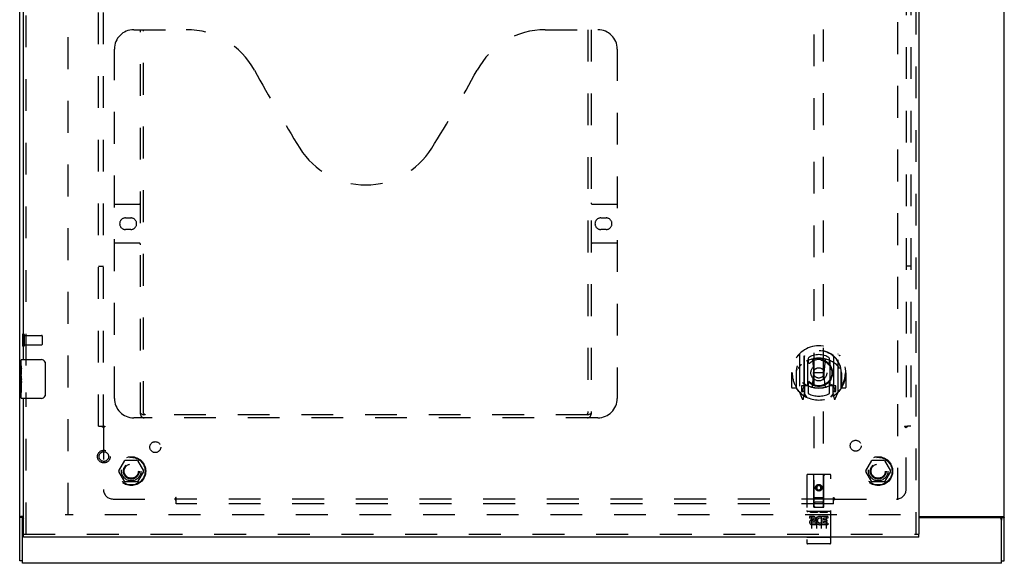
# Model space of a CAD drawing. Header units: inches. Extents: x 0 to 149, y 0 to 96.
# Tile 3 of 16: x 37 to 62, y 25 to 39. Entities that reach past the tile are written whole.
import ezdxf

# ---------------------------------------------------------------- set-up
doc = ezdxf.new("R2010")
doc.units = ezdxf.units.IN
doc.header["$LTSCALE"] = 8.201754
doc.header["$MEASUREMENT"] = 0
doc.linetypes.add('HIDDEN', pattern=[0.2, 0.1, -0.1])
doc.layers.get('0').update_dxf_attribs({"linetype": 'CONTINUOUS'})
for name, color, linetype in [('DEFAULT_2', 8, 'HIDDEN'), ('DOOR_ASSEMBLY', 7, 'CONTINUOUS'), ('SUBPANEL', 7, 'CONTINUOUS')]:
    doc.layers.add(name, color=color, linetype=linetype)

msp = doc.modelspace()

# ---------------------------------------------------------------- linework, layer by layer
at = {"color": 3, "linetype": 'Continuous'}
for p, q in [((36.863, 25.115), (36.863, 72.989)), ((62.238, 25.115), (62.238, 72.989)), ((36.957, 26.254), (36.894, 26.254)), ((36.938, 25.052), (36.938, 26.167)), ((60.032, 26.254), (62.207, 26.254)), ((62.103, 26.227), (60.032, 26.227)), ((62.163, 25.052), (62.163, 26.167)), ((62.163, 25.052), (36.938, 25.052))]:
    msp.add_line(p, q, dxfattribs=at)
at = {"color": 7, "linetype": 'Continuous'}
for p, q in [((36.938, 26.229), (36.863, 26.229)), ((36.938, 26.167), (36.938, 26.229)), ((62.163, 26.229), (62.238, 26.229)), ((62.163, 26.229), (62.163, 26.167)), ((36.938, 25.115), (36.863, 25.115)), ((62.163, 25.115), (62.238, 25.115))]:
    msp.add_line(p, q, dxfattribs=at)
at = {"color": 3, "linetype": 'Continuous'}
for points in [[(36.878, 26.244), (36.875, 26.243), (36.873, 26.241), (36.871, 26.24), (36.869, 26.239), (36.867, 26.237), (36.866, 26.236), (36.864, 26.234), (36.864, 26.233), (36.863, 26.231), (36.863, 26.23), (36.863, 26.229)], [(36.894, 26.254), (36.892, 26.253), (36.89, 26.251), (36.888, 26.25), (36.885, 26.248), (36.883, 26.247), (36.878, 26.244)], [(62.207, 26.254), (62.208, 26.254), (62.208, 26.253), (62.209, 26.253), (62.21, 26.252), (62.211, 26.251), (62.212, 26.251), (62.213, 26.25), (62.214, 26.249), (62.215, 26.249), (62.216, 26.248), (62.218, 26.247)], [(62.218, 26.247), (62.223, 26.244), (62.224, 26.243), (62.226, 26.243), (62.227, 26.242), (62.228, 26.241), (62.229, 26.241), (62.23, 26.24), (62.231, 26.239), (62.232, 26.239), (62.232, 26.238), (62.233, 26.238), (62.234, 26.237), (62.234, 26.236), (62.235, 26.236), (62.235, 26.235), (62.236, 26.235), (62.236, 26.234), (62.236, 26.234), (62.237, 26.233), (62.237, 26.233), (62.237, 26.232), (62.237, 26.232), (62.238, 26.231), (62.238, 26.231), (62.238, 26.231), (62.238, 26.23), (62.238, 26.23), (62.238, 26.229)]]:
    msp.add_lwpolyline(points, dxfattribs=at)
at = {"color": 7, "linetype": 'Continuous'}
for points in [[(36.942, 26.238), (36.941, 26.237), (36.94, 26.235), (36.939, 26.234), (36.939, 26.233), (36.938, 26.232), (36.938, 26.23), (36.938, 26.229)], [(36.949, 26.254), (36.949, 26.253), (36.949, 26.252), (36.949, 26.251), (36.949, 26.249), (36.949, 26.248), (36.949, 26.247), (36.948, 26.245), (36.947, 26.244), (36.946, 26.243), (36.945, 26.241), (36.944, 26.24), (36.942, 26.238)], [(62.152, 26.254), (62.152, 26.254), (62.152, 26.253), (62.151, 26.253), (62.151, 26.252), (62.151, 26.252), (62.151, 26.251), (62.151, 26.251), (62.151, 26.25), (62.151, 26.25), (62.151, 26.249), (62.151, 26.249), (62.152, 26.248), (62.152, 26.248), (62.152, 26.247), (62.152, 26.247), (62.152, 26.246), (62.152, 26.246), (62.153, 26.245), (62.153, 26.245), (62.153, 26.244), (62.154, 26.243), (62.154, 26.243), (62.155, 26.242), (62.155, 26.242), (62.156, 26.241), (62.156, 26.24)], [(62.156, 26.24), (62.158, 26.238), (62.159, 26.237), (62.16, 26.237), (62.16, 26.236), (62.161, 26.235), (62.161, 26.235), (62.161, 26.234), (62.162, 26.233), (62.162, 26.233), (62.162, 26.232), (62.163, 26.231), (62.163, 26.231), (62.163, 26.23), (62.163, 26.23), (62.163, 26.229), (62.163, 26.229)]]:
    msp.add_lwpolyline(points, dxfattribs=at)
at = {"color": 3, "linetype": 'Continuous'}
for centre, start, end in [((36.998, 26.167), 132.4979, 180), ((62.103, 26.167), 0, 90)]:
    msp.add_arc(centre, 0.06, start, end, dxfattribs=at)
at = {"layer": 'DEFAULT_2', "color": 8, "linetype": 'HIDDEN'}
for p, q in [((38.113, 26.304), (38.113, 71.8)), ((59.488, 71.8), (59.488, 26.304)), ((36.938, 30.944), (36.938, 30.66)), ((36.981, 30.944), (36.981, 30.66)), ((36.981, 30.926), (37.428, 30.926)), ((37.438, 30.916), (37.438, 30.688)), ((36.981, 30.678), (37.428, 30.678)), ((39.42, 27.432), (39.575, 27.7)), ((39.892, 27.705), (39.583, 27.705)), ((39.901, 27.7), (40.055, 27.432)), ((58.67, 27.432), (58.825, 27.7)), ((59.142, 27.705), (58.833, 27.705)), ((59.151, 27.7), (59.305, 27.432)), ((39.575, 27.155), (39.42, 27.422)), ((40.055, 27.422), (39.901, 27.155)), ((58.825, 27.155), (58.67, 27.422)), ((59.305, 27.422), (59.151, 27.155)), ((39.892, 27.15), (39.583, 27.15)), ((59.142, 27.15), (58.833, 27.15)), ((59.563, 26.302), (38.038, 26.302))]:
    msp.add_line(p, q, dxfattribs=at)
for centre, radius in [((39.738, 27.427), 0.372), ((39.738, 27.427), 0.356), ((58.988, 27.427), 0.372), ((58.988, 27.427), 0.356), ((39.738, 27.427), 0.204), ((39.738, 27.427), 0.183), ((58.988, 27.427), 0.204), ((58.988, 27.427), 0.183)]:
    msp.add_circle(centre, radius, dxfattribs=at)
for centre, radius, start, end in [((36.959, 30.944), 0.0215, 0, 180), ((37.428, 30.916), 0.01, 0, 90), ((36.959, 30.66), 0.0215, 180, 360), ((37.428, 30.688), 0.01, 270, 360), ((39.583, 27.695), 0.01, 90.0113, 149.988), ((39.892, 27.695), 0.01, 30.0108, 89.9876), ((58.833, 27.695), 0.01, 90.0113, 149.988), ((59.142, 27.695), 0.01, 30.0108, 89.9876), ((39.429, 27.427), 0.01, 150.0117, 209.9873), ((40.047, 27.427), 0.01, 330.0117, 29.9873), ((58.679, 27.427), 0.01, 150.0117, 209.9873), ((59.297, 27.427), 0.01, 330.0117, 29.9873), ((39.583, 27.16), 0.01, 210.0108, 269.9876), ((39.892, 27.16), 0.01, 270.0113, 329.988), ((58.833, 27.16), 0.01, 210.0108, 269.9876), ((59.142, 27.16), 0.01, 270.0113, 329.988)]:
    msp.add_arc(centre, radius, start, end, dxfattribs=at)
at = {"layer": 'DOOR_ASSEMBLY', "color": 8, "linetype": 'HIDDEN'}
for p, q in [((59.957, 72.302), (59.957, 25.802)), ((37.032, 30.147), (37.032, 48.707)), ((57.332, 46.882), (57.332, 26.5)), ((57.582, 26.5), (57.582, 46.882)), ((39.802, 38.802), (41.157, 38.802)), ((39.977, 28.892), (39.977, 38.802)), ((40.057, 28.922), (40.057, 38.802)), ((50.407, 38.802), (51.762, 38.802)), ((51.507, 38.802), (51.507, 28.922)), ((51.587, 38.802), (51.587, 28.892)), ((39.302, 29.302), (39.302, 38.302)), ((52.262, 38.302), (52.262, 29.302)), ((39.302, 34.302), (39.937, 34.302)), ((51.627, 34.302), (52.262, 34.302)), ((39.589, 33.952), (39.726, 33.952)), ((51.839, 33.952), (51.976, 33.952)), ((39.726, 33.652), (39.589, 33.652)), ((51.976, 33.652), (51.839, 33.652)), ((39.937, 33.302), (39.302, 33.302)), ((52.262, 33.302), (51.627, 33.302)), ((56.957, 30.44), (56.957, 29.473)), ((57.075, 30.387), (57.075, 29.37)), ((57.082, 30.382), (57.082, 29.379)), ((57.175, 29.639), (57.175, 30.27)), ((57.182, 30.342), (57.182, 30.239)), ((57.295, 30.296), (57.325, 29.957)), ((57.62, 30.296), (57.59, 29.957)), ((57.732, 30.239), (57.732, 30.342)), ((57.74, 30.27), (57.74, 29.639)), ((57.832, 30.382), (57.832, 29.379)), ((57.84, 30.387), (57.84, 29.37)), ((57.957, 29.473), (57.957, 30.44)), ((56.772, 29.957), (56.757, 29.957)), ((56.757, 29.957), (56.757, 29.584)), ((56.875, 29.957), (56.89, 29.957)), ((56.875, 29.957), (56.875, 29.569)), ((56.882, 30.023), (56.883, 30.026)), ((56.882, 29.566), (56.882, 30.023)), ((57.294, 29.613), (57.325, 29.957)), ((57.59, 29.957), (57.325, 29.957)), ((57.62, 29.613), (57.59, 29.957)), ((58.04, 29.957), (58.025, 29.957)), ((58.032, 30.023), (58.032, 30.026)), ((58.032, 29.566), (58.032, 30.023)), ((58.04, 29.957), (58.04, 29.569)), ((58.157, 29.957), (58.142, 29.957)), ((58.157, 29.957), (58.157, 29.584)), ((37.032, 25.802), (37.032, 29.457)), ((56.875, 29.569), (56.772, 29.569)), ((56.875, 29.569), (56.883, 29.584)), ((56.962, 29.462), (57.032, 29.287)), ((57.075, 29.628), (57.015, 29.628)), ((57.015, 29.628), (57.015, 29.478)), ((57.015, 29.478), (57.075, 29.478)), ((57.053, 29.551), (57.023, 29.505)), ((57.027, 29.498), (57.082, 29.498)), ((57.152, 29.329), (57.082, 29.438)), ((57.085, 29.611), (57.085, 29.403)), ((57.175, 29.629), (57.102, 29.629)), ((57.171, 29.631), (57.105, 29.631)), ((57.182, 29.678), (57.182, 29.425)), ((57.732, 29.425), (57.732, 29.678)), ((57.812, 29.629), (57.74, 29.629)), ((57.81, 29.631), (57.744, 29.631)), ((57.832, 29.438), (57.762, 29.329)), ((57.83, 29.403), (57.83, 29.611)), ((57.832, 29.498), (57.887, 29.498)), ((57.9, 29.628), (57.84, 29.628)), ((57.84, 29.478), (57.9, 29.478)), ((57.892, 29.505), (57.862, 29.551)), ((57.883, 29.287), (57.953, 29.462)), ((57.9, 29.478), (57.9, 29.628)), ((58.032, 29.584), (58.04, 29.569)), ((58.142, 29.569), (58.04, 29.569)), ((57.053, 29.387), (57.058, 29.384)), ((57.061, 29.29), (57.075, 29.37)), ((57.84, 29.37), (57.854, 29.29)), ((57.861, 29.387), (57.861, 29.387)), ((57.861, 29.387), (57.861, 29.387)), ((57.861, 29.387), (57.861, 29.387)), ((51.762, 28.802), (39.802, 28.802)), ((51.504, 28.882), (40.061, 28.882)), ((57.145, 27.31), (57.145, 25.585)), ((57.74, 27.34), (57.175, 27.34)), ((57.331, 26.5), (57.327, 27.31)), ((57.584, 26.5), (57.587, 27.31)), ((57.77, 25.585), (57.77, 27.31)), ((57.457, 27.072), (57.395, 27.036)), ((57.395, 27.036), (57.405, 27.03)), ((57.395, 27.036), (57.395, 26.964)), ((57.395, 26.964), (57.405, 26.97)), ((57.395, 26.964), (57.457, 26.928)), ((57.457, 27.061), (57.405, 27.03)), ((57.405, 27.03), (57.405, 26.97)), ((57.405, 26.97), (57.457, 26.939)), ((57.52, 27.036), (57.457, 27.072)), ((57.457, 27.072), (57.457, 27.061)), ((57.51, 27.03), (57.457, 27.061)), ((57.457, 26.939), (57.51, 26.97)), ((57.457, 26.928), (57.52, 26.964)), ((57.457, 26.928), (57.457, 26.939)), ((57.52, 27.036), (57.51, 27.03)), ((57.51, 26.97), (57.51, 27.03)), ((57.52, 26.964), (57.51, 26.97)), ((57.52, 26.964), (57.52, 27.036)), ((57.33, 26.75), (57.585, 26.75)), ((57.331, 26.5), (57.332, 26.5)), ((57.332, 26.5), (57.582, 26.5)), ((57.542, 26.625), (57.372, 26.625)), ((57.582, 26.5), (57.584, 26.5)), ((57.74, 26.383), (57.175, 26.383)), ((57.313, 26.261), (57.221, 26.261)), ((57.221, 26.261), (57.221, 26.218)), ((57.313, 26.218), (57.221, 26.218)), ((57.246, 26.367), (57.418, 26.367)), ((57.27, 26.252), (57.27, 25.946)), ((57.317, 26.175), (57.271, 26.175)), ((57.395, 26.252), (57.395, 25.946)), ((57.496, 26.367), (57.668, 26.367)), ((57.52, 26.252), (57.52, 25.946)), ((57.533, 26.225), (57.52, 26.207)), ((57.53, 26.25), (57.533, 26.248)), ((57.689, 26.261), (57.533, 26.261)), ((57.533, 26.261), (57.533, 26.248)), ((57.533, 26.225), (57.533, 26.047)), ((57.689, 26.218), (57.576, 26.218)), ((57.576, 26.218), (57.576, 26.175)), ((57.668, 26.175), (57.576, 26.175)), ((57.645, 26.252), (57.645, 25.946)), ((57.668, 26.175), (57.668, 26.132)), ((57.689, 26.261), (57.689, 26.218)), ((57.313, 26.134), (57.284, 26.134)), ((57.377, 26.09), (57.284, 26.09)), ((57.377, 26.047), (57.284, 26.047)), ((57.377, 26.09), (57.377, 26.047)), ((57.509, 26.096), (57.526, 26.056)), ((57.689, 26.047), (57.533, 26.047)), ((57.668, 26.132), (57.576, 26.132)), ((57.576, 26.132), (57.576, 26.09)), ((57.689, 26.09), (57.576, 26.09)), ((57.689, 26.09), (57.689, 26.047)), ((36.957, 25.802), (60.032, 25.802)), ((57.163, 25.713), (57.162, 25.713)), ((57.164, 25.713), (57.163, 25.713)), ((57.163, 25.713), (57.163, 25.713)), ((57.165, 25.713), (57.164, 25.713)), ((57.166, 25.713), (57.165, 25.713)), ((57.167, 25.713), (57.166, 25.713)), ((57.168, 25.713), (57.167, 25.713)), ((57.167, 25.713), (57.167, 25.713)), ((57.169, 25.713), (57.168, 25.713)), ((57.17, 25.713), (57.169, 25.713)), ((57.171, 25.713), (57.17, 25.713)), ((57.172, 25.713), (57.171, 25.713)), ((57.173, 25.713), (57.172, 25.713)), ((57.172, 25.713), (57.172, 25.713)), ((57.174, 25.713), (57.173, 25.713)), ((57.175, 25.713), (57.174, 25.713)), ((57.74, 25.713), (57.175, 25.713)), ((57.74, 25.713), (57.741, 25.713)), ((57.741, 25.713), (57.742, 25.713)), ((57.742, 25.713), (57.743, 25.713)), ((57.743, 25.713), (57.744, 25.713)), ((57.744, 25.713), (57.745, 25.713)), ((57.744, 25.713), (57.744, 25.713)), ((57.745, 25.713), (57.746, 25.713)), ((57.746, 25.713), (57.747, 25.713)), ((57.747, 25.713), (57.748, 25.713)), ((57.748, 25.713), (57.749, 25.713)), ((57.749, 25.713), (57.75, 25.713)), ((57.749, 25.713), (57.749, 25.713)), ((57.75, 25.713), (57.751, 25.713)), ((57.751, 25.713), (57.752, 25.713)), ((57.752, 25.713), (57.753, 25.713)), ((57.752, 25.713), (57.752, 25.713)), ((57.753, 25.713), (57.754, 25.714)), ((57.74, 25.555), (57.175, 25.555))]:
    msp.add_line(p, q, dxfattribs=at)
at = {"layer": 'DOOR_ASSEMBLY', "color": 3, "linetype": 'Continuous'}
for p, q in [((60.032, 72.302), (60.032, 25.802)), ((36.957, 30.302), (36.957, 48.552)), ((36.957, 25.802), (36.957, 29.302)), ((60.032, 25.727), (36.957, 25.727))]:
    msp.add_line(p, q, dxfattribs=at)
at = {"layer": 'DOOR_ASSEMBLY', "color": 7, "linetype": 'Continuous'}
for p, q in [((36.897, 30.143), (36.897, 30.287)), ((36.912, 30.302), (37.422, 30.302)), ((37.522, 30.202), (37.522, 29.402)), ((36.897, 29.887), (36.897, 30.14)), ((36.906, 30.085), (36.897, 30.085)), ((36.907, 29.917), (36.907, 30.074)), ((36.897, 29.917), (36.907, 29.917)), ((36.897, 29.317), (36.897, 29.885)), ((36.9, 29.855), (36.897, 29.855)), ((36.897, 29.723), (36.907, 29.723)), ((36.907, 29.734), (36.907, 29.787)), ((36.897, 29.687), (36.907, 29.687)), ((36.897, 29.624), (36.907, 29.624)), ((36.897, 29.456), (36.907, 29.456)), ((36.907, 29.456), (36.907, 29.687)), ((37.422, 29.302), (36.912, 29.302)), ((36.957, 25.727), (36.957, 25.802)), ((60.032, 25.727), (60.032, 25.802))]:
    msp.add_line(p, q, dxfattribs=at)
for points in [[(37.516, 30.238), (37.518, 30.233), (37.519, 30.227), (37.521, 30.221), (37.522, 30.215), (37.522, 30.209), (37.522, 30.202)], [(36.897, 30.143), (36.898, 30.14), (36.898, 30.136), (36.899, 30.13), (36.9, 30.124), (36.901, 30.117), (36.903, 30.11), (36.904, 30.101), (36.905, 30.093)], [(36.905, 30.093), (36.906, 30.084), (36.907, 30.074)], [(36.897, 29.887), (36.898, 29.88), (36.898, 29.872), (36.899, 29.864), (36.9, 29.855)], [(36.9, 29.855), (36.903, 29.829), (36.905, 29.82), (36.905, 29.811), (36.906, 29.802), (36.907, 29.794), (36.907, 29.787)], [(36.907, 29.734), (36.907, 29.728), (36.907, 29.721), (36.906, 29.715), (36.905, 29.709), (36.905, 29.704), (36.904, 29.698)], [(37.522, 29.402), (37.522, 29.396), (37.522, 29.39), (37.521, 29.384), (37.519, 29.378), (37.518, 29.372), (37.516, 29.366)]]:
    msp.add_lwpolyline(points, dxfattribs=at)
at = {"layer": 'DOOR_ASSEMBLY', "color": 8, "linetype": 'HIDDEN'}
for points in [[(56.912, 30.396), (56.913, 30.396), (56.913, 30.397), (56.914, 30.398), (56.915, 30.399), (56.915, 30.4), (56.916, 30.4), (56.917, 30.401), (56.918, 30.402), (56.918, 30.403), (56.919, 30.403), (56.92, 30.404), (56.921, 30.405), (56.922, 30.406), (56.922, 30.406), (56.923, 30.407), (56.924, 30.408), (56.925, 30.408), (56.926, 30.409), (56.926, 30.41), (56.927, 30.41), (56.928, 30.411), (56.929, 30.411), (56.93, 30.412), (56.931, 30.413), (56.932, 30.413), (56.932, 30.414), (56.933, 30.414), (56.934, 30.415), (56.935, 30.415), (56.936, 30.416), (56.937, 30.416), (56.938, 30.417), (56.939, 30.417), (56.94, 30.417)], [(57.269, 30.314), (57.275, 30.315), (57.28, 30.316), (57.286, 30.318), (57.291, 30.319), (57.297, 30.32), (57.302, 30.322), (57.307, 30.323), (57.313, 30.324), (57.318, 30.325), (57.324, 30.326), (57.329, 30.327), (57.335, 30.328), (57.34, 30.329), (57.346, 30.33), (57.351, 30.331), (57.357, 30.332), (57.363, 30.333), (57.368, 30.333), (57.374, 30.334), (57.379, 30.335), (57.385, 30.335), (57.39, 30.336), (57.396, 30.337), (57.401, 30.337), (57.407, 30.337), (57.413, 30.338), (57.418, 30.338), (57.424, 30.338), (57.429, 30.339), (57.435, 30.339), (57.441, 30.339), (57.446, 30.339), (57.452, 30.339), (57.457, 30.339), (57.463, 30.339), (57.469, 30.339), (57.474, 30.339), (57.48, 30.339), (57.485, 30.339), (57.491, 30.338), (57.497, 30.338), (57.502, 30.338), (57.508, 30.337), (57.513, 30.337), (57.519, 30.337), (57.524, 30.336), (57.53, 30.335), (57.536, 30.335), (57.541, 30.334), (57.547, 30.333), (57.552, 30.333), (57.558, 30.332), (57.563, 30.331), (57.569, 30.33), (57.574, 30.329), (57.58, 30.328), (57.585, 30.327), (57.591, 30.326), (57.596, 30.325), (57.602, 30.324), (57.607, 30.323), (57.613, 30.322), (57.618, 30.32), (57.624, 30.319), (57.629, 30.318), (57.635, 30.316), (57.64, 30.315), (57.645, 30.314)], [(57.975, 30.417), (57.976, 30.417), (57.977, 30.417), (57.978, 30.416), (57.979, 30.416), (57.98, 30.415), (57.98, 30.415), (57.981, 30.414), (57.982, 30.414), (57.983, 30.413), (57.984, 30.413), (57.985, 30.412), (57.986, 30.411), (57.987, 30.411), (57.987, 30.41), (57.988, 30.41), (57.989, 30.409), (57.99, 30.408), (57.991, 30.408), (57.992, 30.407), (57.992, 30.406), (57.993, 30.406), (57.994, 30.405), (57.995, 30.404), (57.995, 30.403), (57.996, 30.403), (57.997, 30.402), (57.998, 30.401), (57.999, 30.4), (57.999, 30.4), (58, 30.399), (58.001, 30.398), (58.001, 30.397), (58.002, 30.396), (58.003, 30.396)], [(57.003, 30.172), (57.002, 30.17), (57, 30.169), (56.998, 30.168), (56.997, 30.166), (56.995, 30.165), (56.994, 30.163), (56.992, 30.161), (56.99, 30.16), (56.988, 30.158), (56.987, 30.156), (56.985, 30.154), (56.983, 30.152), (56.981, 30.15), (56.979, 30.148), (56.977, 30.146), (56.975, 30.143), (56.973, 30.141), (56.971, 30.138), (56.969, 30.136), (56.967, 30.133), (56.964, 30.13), (56.962, 30.127), (56.96, 30.124), (56.958, 30.121), (56.955, 30.117), (56.953, 30.114), (56.95, 30.11), (56.948, 30.107), (56.945, 30.103), (56.942, 30.099), (56.94, 30.094), (56.937, 30.09), (56.934, 30.085), (56.931, 30.08), (56.928, 30.075), (56.925, 30.07)], [(57.99, 30.07), (57.987, 30.075), (57.984, 30.08), (57.981, 30.085), (57.978, 30.09), (57.975, 30.094), (57.972, 30.099), (57.97, 30.103), (57.967, 30.106), (57.965, 30.11), (57.962, 30.114), (57.96, 30.117), (57.957, 30.121), (57.955, 30.124), (57.953, 30.127), (57.95, 30.13), (57.948, 30.133), (57.946, 30.135), (57.944, 30.138), (57.942, 30.141), (57.94, 30.143), (57.938, 30.146), (57.936, 30.148), (57.934, 30.15), (57.932, 30.152), (57.93, 30.154), (57.928, 30.156), (57.926, 30.158), (57.925, 30.16), (57.923, 30.161), (57.921, 30.163), (57.92, 30.165), (57.918, 30.166), (57.916, 30.168), (57.915, 30.169), (57.913, 30.17), (57.912, 30.172)], [(56.94, 29.496), (56.939, 29.496), (56.938, 29.497), (56.937, 29.497), (56.936, 29.498), (56.935, 29.498), (56.934, 29.499), (56.933, 29.499), (56.932, 29.5), (56.932, 29.5), (56.931, 29.501), (56.93, 29.501), (56.929, 29.502), (56.928, 29.503), (56.927, 29.503), (56.926, 29.504), (56.926, 29.504), (56.925, 29.505), (56.924, 29.506), (56.923, 29.506), (56.922, 29.507), (56.922, 29.508), (56.921, 29.509), (56.92, 29.509), (56.919, 29.51), (56.918, 29.511), (56.918, 29.511), (56.917, 29.512), (56.916, 29.513), (56.915, 29.514), (56.915, 29.515), (56.914, 29.515), (56.913, 29.516), (56.913, 29.517), (56.912, 29.518)], [(58.003, 29.518), (58.002, 29.517), (58.001, 29.516), (58.001, 29.515), (58, 29.515), (57.999, 29.514), (57.999, 29.513), (57.998, 29.512), (57.997, 29.511), (57.996, 29.511), (57.995, 29.51), (57.995, 29.509), (57.994, 29.509), (57.993, 29.508), (57.992, 29.507), (57.992, 29.506), (57.991, 29.506), (57.99, 29.505), (57.989, 29.504), (57.988, 29.504), (57.987, 29.503), (57.987, 29.503), (57.986, 29.502), (57.985, 29.501), (57.984, 29.501), (57.983, 29.5), (57.982, 29.5), (57.981, 29.499), (57.98, 29.499), (57.98, 29.498), (57.979, 29.498), (57.978, 29.497), (57.977, 29.497), (57.976, 29.496), (57.975, 29.496)], [(39.967, 28.922), (39.983, 28.911), (39.999, 28.902), (40.015, 28.894), (40.031, 28.887), (40.046, 28.884), (40.061, 28.882)], [(51.504, 28.882), (51.519, 28.884), (51.534, 28.887), (51.549, 28.894), (51.565, 28.902), (51.581, 28.911), (51.597, 28.922)], [(57.24, 26.365), (57.24, 26.366), (57.24, 26.366), (57.24, 26.366), (57.24, 26.366), (57.24, 26.366), (57.24, 26.366), (57.241, 26.366), (57.241, 26.366), (57.241, 26.366), (57.241, 26.366), (57.241, 26.366), (57.241, 26.366), (57.241, 26.366), (57.241, 26.366), (57.241, 26.366), (57.241, 26.366), (57.242, 26.366), (57.242, 26.366), (57.242, 26.366), (57.242, 26.366), (57.242, 26.366), (57.242, 26.366), (57.242, 26.366), (57.243, 26.366), (57.243, 26.366), (57.243, 26.366), (57.243, 26.366), (57.243, 26.366), (57.243, 26.367), (57.243, 26.367), (57.244, 26.367), (57.244, 26.367), (57.244, 26.367), (57.244, 26.367), (57.244, 26.367), (57.244, 26.367), (57.245, 26.367), (57.245, 26.367), (57.245, 26.367), (57.245, 26.367), (57.245, 26.367), (57.246, 26.367), (57.246, 26.367), (57.246, 26.367), (57.246, 26.367)], [(57.418, 26.367), (57.418, 26.367), (57.419, 26.367), (57.419, 26.367), (57.419, 26.367), (57.419, 26.367), (57.42, 26.367), (57.42, 26.367), (57.42, 26.367), (57.42, 26.367), (57.42, 26.367), (57.42, 26.367), (57.421, 26.367), (57.421, 26.367), (57.421, 26.367), (57.421, 26.367), (57.421, 26.367), (57.421, 26.367), (57.422, 26.366), (57.422, 26.366), (57.422, 26.366), (57.422, 26.366), (57.422, 26.366), (57.422, 26.366), (57.422, 26.366), (57.423, 26.366), (57.423, 26.366), (57.423, 26.366), (57.423, 26.366), (57.423, 26.366), (57.423, 26.366), (57.423, 26.366), (57.423, 26.366), (57.424, 26.366), (57.424, 26.366), (57.424, 26.366), (57.424, 26.366), (57.424, 26.366), (57.424, 26.366), (57.424, 26.366), (57.424, 26.366), (57.424, 26.366), (57.425, 26.366), (57.425, 26.366), (57.425, 26.366), (57.425, 26.366), (57.425, 26.365)], [(57.49, 26.365), (57.49, 26.366), (57.49, 26.366), (57.49, 26.366), (57.49, 26.366), (57.49, 26.366), (57.49, 26.366), (57.491, 26.366), (57.491, 26.366), (57.491, 26.366), (57.491, 26.366), (57.491, 26.366), (57.491, 26.366), (57.491, 26.366), (57.491, 26.366), (57.491, 26.366), (57.491, 26.366), (57.492, 26.366), (57.492, 26.366), (57.492, 26.366), (57.492, 26.366), (57.492, 26.366), (57.492, 26.366), (57.492, 26.366), (57.493, 26.366), (57.493, 26.366), (57.493, 26.366), (57.493, 26.366), (57.493, 26.366), (57.493, 26.367), (57.493, 26.367), (57.494, 26.367), (57.494, 26.367), (57.494, 26.367), (57.494, 26.367), (57.494, 26.367), (57.494, 26.367), (57.495, 26.367), (57.495, 26.367), (57.495, 26.367), (57.495, 26.367), (57.495, 26.367), (57.496, 26.367), (57.496, 26.367), (57.496, 26.367), (57.496, 26.367)], [(57.668, 26.367), (57.668, 26.367), (57.669, 26.367), (57.669, 26.367), (57.669, 26.367), (57.669, 26.367), (57.67, 26.367), (57.67, 26.367), (57.67, 26.367), (57.67, 26.367), (57.67, 26.367), (57.67, 26.367), (57.671, 26.367), (57.671, 26.367), (57.671, 26.367), (57.671, 26.367), (57.671, 26.367), (57.671, 26.367), (57.672, 26.366), (57.672, 26.366), (57.672, 26.366), (57.672, 26.366), (57.672, 26.366), (57.672, 26.366), (57.672, 26.366), (57.673, 26.366), (57.673, 26.366), (57.673, 26.366), (57.673, 26.366), (57.673, 26.366), (57.673, 26.366), (57.673, 26.366), (57.673, 26.366), (57.674, 26.366), (57.674, 26.366), (57.674, 26.366), (57.674, 26.366), (57.674, 26.366), (57.674, 26.366), (57.674, 26.366), (57.674, 26.366), (57.674, 26.366), (57.675, 26.366), (57.675, 26.366), (57.675, 26.366), (57.675, 26.366), (57.675, 26.365)], [(57.162, 25.713), (57.161, 25.714), (57.161, 25.714), (57.16, 25.714), (57.16, 25.714), (57.16, 25.714), (57.159, 25.714), (57.159, 25.714), (57.159, 25.714), (57.158, 25.714), (57.158, 25.714), (57.158, 25.714), (57.157, 25.714), (57.157, 25.714), (57.156, 25.714), (57.156, 25.714), (57.156, 25.714), (57.156, 25.714), (57.155, 25.715), (57.155, 25.715), (57.155, 25.715), (57.154, 25.715), (57.154, 25.715), (57.154, 25.715), (57.153, 25.715), (57.153, 25.715), (57.153, 25.715), (57.152, 25.715), (57.152, 25.715), (57.152, 25.715), (57.152, 25.715), (57.151, 25.716), (57.151, 25.716), (57.151, 25.716), (57.151, 25.716), (57.15, 25.716), (57.15, 25.716), (57.15, 25.716), (57.15, 25.716), (57.149, 25.716), (57.149, 25.716), (57.149, 25.716), (57.149, 25.716), (57.149, 25.717), (57.148, 25.717), (57.148, 25.717), (57.148, 25.717), (57.148, 25.717), (57.148, 25.717), (57.147, 25.717), (57.147, 25.717), (57.147, 25.717), (57.147, 25.717), (57.147, 25.717), (57.147, 25.718), (57.147, 25.718), (57.146, 25.718), (57.146, 25.718), (57.146, 25.718), (57.146, 25.718), (57.146, 25.718), (57.146, 25.718), (57.146, 25.718), (57.146, 25.718), (57.146, 25.719), (57.145, 25.719), (57.145, 25.719), (57.145, 25.719), (57.145, 25.719), (57.145, 25.719), (57.145, 25.719), (57.145, 25.719), (57.145, 25.719), (57.145, 25.72), (57.145, 25.72), (57.145, 25.72), (57.145, 25.72), (57.145, 25.72), (57.145, 25.72), (57.145, 25.72)], [(57.754, 25.714), (57.754, 25.714), (57.755, 25.714), (57.755, 25.714), (57.755, 25.714), (57.756, 25.714), (57.756, 25.714), (57.757, 25.714), (57.757, 25.714), (57.757, 25.714), (57.758, 25.714), (57.758, 25.714), (57.758, 25.714), (57.759, 25.714), (57.759, 25.714), (57.759, 25.714), (57.76, 25.715), (57.76, 25.715), (57.76, 25.715), (57.76, 25.715), (57.761, 25.715), (57.761, 25.715), (57.761, 25.715), (57.762, 25.715), (57.762, 25.715), (57.762, 25.715), (57.763, 25.715), (57.763, 25.715), (57.763, 25.715), (57.763, 25.716), (57.764, 25.716), (57.764, 25.716), (57.764, 25.716), (57.764, 25.716), (57.765, 25.716), (57.765, 25.716), (57.765, 25.716), (57.765, 25.716), (57.765, 25.716), (57.766, 25.716), (57.766, 25.716), (57.766, 25.717), (57.766, 25.717), (57.767, 25.717), (57.767, 25.717), (57.767, 25.717), (57.767, 25.717), (57.767, 25.717), (57.767, 25.717), (57.768, 25.717), (57.768, 25.717), (57.768, 25.717), (57.768, 25.718), (57.768, 25.718), (57.768, 25.718), (57.768, 25.718), (57.769, 25.718), (57.769, 25.718), (57.769, 25.718), (57.769, 25.718), (57.769, 25.718), (57.769, 25.718), (57.769, 25.719), (57.769, 25.719), (57.769, 25.719), (57.769, 25.719), (57.77, 25.719), (57.77, 25.719), (57.77, 25.719), (57.77, 25.719), (57.77, 25.719), (57.77, 25.72), (57.77, 25.72), (57.77, 25.72), (57.77, 25.72), (57.77, 25.72), (57.77, 25.72), (57.77, 25.72)]]:
    msp.add_lwpolyline(points, dxfattribs=at)
for centre, radius in [((57.457, 29.959), 0.35), ((57.457, 29.959), 0.335), ((57.457, 29.959), 0.205), ((57.457, 29.959), 0.133), ((39.032, 27.802), 0.164), ((39.032, 27.802), 0.124), ((57.457, 27), 0.085), ((57.457, 27), 0.0845)]:
    msp.add_circle(centre, radius, dxfattribs=at)
for centre, radius, start, end in [((39.802, 38.302), 0.5, 90, 180), ((41.157, 36.802), 2, 28.4813, 90), ((50.407, 36.802), 2, 90, 151.5187), ((51.762, 38.302), 0.5, 0, 90), ((77.465, 56.5), 39.307, 208.4813, 211.8705), ((14.099, 56.5), 39.307, 328.1295, 331.5187), ((45.782, 36.802), 2, 211.8705, 328.1295), ((39.937, 34.342), 0.04, 270, 360), ((51.627, 34.342), 0.04, 180, 270), ((39.589, 33.802), 0.15, 90, 270), ((39.726, 33.802), 0.15, 270, 90), ((51.839, 33.802), 0.15, 90, 270), ((51.976, 33.802), 0.15, 270, 90), ((39.937, 33.262), 0.04, 0, 90), ((51.627, 33.262), 0.04, 90, 180), ((57.457, 29.957), 0.7, 305.5126, 234.4874), ((57.457, 29.954), 0.583, 0.2464, 179.7536), ((57.457, 29.949), 0.58, 7.6622, 172.3378), ((56.972, 30.44), 0.015, 135.0748, 180), ((57.942, 30.44), 0.015, 0, 44.9252), ((57.457, 29.639), 0.7, 49.529, 130.471), ((57.09, 30.387), 0.015, 130.3587, 180), ((57.102, 30.382), 0.02, 129.3378, 179.9984), ((57.19, 30.27), 0.015, 112.9863, 180), ((57.457, 29.949), 0.48, 55.0461, 124.9539), ((57.212, 30.239), 0.03, 180, 311.1261), ((57.457, 29.959), 0.343, 48.8739, 131.1261), ((57.275, 30.294), 0.02, 5.0796, 105.5752), ((57.64, 30.294), 0.02, 74.4248, 174.9204), ((57.702, 30.239), 0.03, 228.8739, 360), ((57.725, 30.27), 0.015, 0, 67.0137), ((57.812, 30.382), 0.02, 0, 50.6594), ((57.825, 30.387), 0.015, 0, 49.6413), ((57.457, 29.957), 0.685, 180, 213.0115), ((56.902, 30.023), 0.02, 172.3378, 180), ((58.012, 30.023), 0.02, 0, 7.6622), ((57.457, 29.957), 0.685, 326.9885, 360), ((57.457, 30.269), 0.7, 233.2319, 306.7681), ((57.212, 29.678), 0.03, 48.8739, 180), ((57.457, 29.959), 0.343, 228.8739, 311.1261), ((57.702, 29.678), 0.03, 0, 131.1261), ((56.772, 29.584), 0.015, 180, 270), ((56.902, 29.566), 0.02, 180, 215.2961), ((57.457, 29.959), 0.7, 215.2961, 324.7039), ((56.972, 29.473), 0.015, 180, 224.9252), ((57.027, 29.503), 0.005, 147.3208, 270), ((56.894, 29.653), 0.188, 327.3208, 360), ((57.102, 29.609), 0.02, 90, 180), ((57.105, 29.611), 0.02, 90, 180), ((57.171, 29.611), 0.02, 66.536, 90), ((57.19, 29.639), 0.015, 180, 247.0137), ((57.457, 30.271), 0.7, 246.536, 293.464), ((57.274, 29.614), 0.02, 254.3869, 354.9204), ((57.64, 29.614), 0.02, 185.0796, 285.6131), ((57.725, 29.639), 0.015, 292.9863, 360), ((57.744, 29.611), 0.02, 90, 113.464), ((57.81, 29.611), 0.02, 0, 90), ((57.812, 29.609), 0.02, 0, 90), ((58.02, 29.653), 0.188, 180, 212.6792), ((57.887, 29.503), 0.005, 270, 32.6792), ((57.942, 29.473), 0.015, 315.0748, 360), ((58.012, 29.566), 0.02, 324.7039, 360), ((58.142, 29.584), 0.015, 270, 360), ((39.802, 29.302), 0.5, 180, 270), ((51.762, 29.302), 0.5, 270, 360), ((57.046, 29.292), 0.015, 201.8041, 350), ((57.062, 29.403), 0.02, 234.4874, 360), ((57.065, 29.403), 0.02, 234.7457, 360), ((57.102, 29.379), 0.02, 180, 238.5295), ((57.457, 29.959), 0.6, 242.7204, 297.2796), ((57.812, 29.379), 0.02, 301.4688, 359.9992), ((57.85, 29.403), 0.02, 180, 305.2543), ((57.852, 29.403), 0.02, 180, 305.5126), ((57.869, 29.292), 0.015, 190, 338.1959), ((40.067, 28.892), 0.09, 180, 270), ((40.097, 28.922), 0.04, 180, 270), ((51.467, 28.922), 0.04, 270, 360), ((51.497, 28.892), 0.09, 270, 360), ((57.175, 27.31), 0.03, 90, 180), ((57.297, 27.31), 0.03, 0, 90), ((57.617, 27.31), 0.03, 90, 180), ((57.74, 27.31), 0.03, 0, 90), ((57.175, 26.413), 0.03, 180, 270), ((57.372, 26.585), 0.04, 90, 180), ((57.372, 26.54), 0.04, 180, 270), ((57.542, 26.585), 0.04, 0, 90), ((57.542, 26.54), 0.04, 270, 360), ((57.74, 26.413), 0.03, 270, 360), ((57.284, 26.112), 0.0644, 102.2995, 270.0775), ((57.313, 26.197), 0.0635, 270, 90), ((57.313, 26.196), 0.0219, 280.307, 90), ((57.483, 26.154), 0.107, 64.2636, 293.4027), ((57.483, 26.154), 0.0639, 54.8895, 293.4026), ((57.284, 26.112), 0.0219, 89.9011, 270), ((57.175, 25.585), 0.03, 180, 270), ((57.74, 25.585), 0.03, 270, 360)]:
    msp.add_arc(centre, radius, start, end, dxfattribs=at)
at = {"layer": 'DOOR_ASSEMBLY', "color": 7, "linetype": 'Continuous'}
for centre, radius, start, end in [((36.912, 30.287), 0.015, 90, 180), ((37.422, 30.202), 0.1, 21.1999, 90), ((36.912, 29.317), 0.015, 180, 270), ((37.422, 29.402), 0.1, 270, 338.8001)]:
    msp.add_arc(centre, radius, start, end, dxfattribs=at)
msp.add_ellipse((37.097, 29.72), major_axis=(0.2, 0), ratio=0.432808, start_param=3.141593, end_param=3.403409, dxfattribs=at)
at = {"layer": 'SUBPANEL', "color": 8, "linetype": 'HIDDEN'}
for p, q in [((38.894, 28.583), (38.894, 69.521)), ((39.019, 28.583), (39.019, 69.521)), ((59.707, 69.521), (59.707, 28.583)), ((59.832, 69.521), (59.832, 28.583)), ((38.894, 32.708), (39.019, 32.708)), ((59.832, 32.708), (59.707, 32.708)), ((38.894, 28.583), (38.981, 28.583)), ((38.981, 28.583), (39.06, 28.583)), ((39, 28.566), (39.005, 28.562)), ((39.005, 28.562), (39.008, 28.559)), ((39.019, 28.548), (39.019, 26.958)), ((39.039, 28.561), (39.032, 28.557)), ((59.666, 28.583), (59.745, 28.583)), ((59.707, 26.958), (59.707, 28.548)), ((59.832, 28.583), (59.745, 28.583)), ((39.269, 26.708), (40.859, 26.708)), ((40.894, 26.67), (40.894, 26.749)), ((57.832, 26.708), (40.894, 26.708)), ((40.894, 26.583), (40.894, 26.67)), ((57.832, 26.67), (57.832, 26.749)), ((57.832, 26.583), (57.832, 26.67)), ((57.849, 26.69), (57.853, 26.694)), ((57.853, 26.694), (57.856, 26.697)), ((57.854, 26.728), (57.858, 26.722)), ((57.867, 26.708), (59.457, 26.708)), ((57.832, 26.583), (40.894, 26.583))]:
    msp.add_line(p, q, dxfattribs=at)
for points in [[(38.981, 28.583), (38.983, 28.582), (38.984, 28.581), (38.986, 28.579), (38.988, 28.578), (38.99, 28.576), (38.992, 28.575), (38.993, 28.573), (38.995, 28.572), (38.996, 28.571), (38.998, 28.569), (38.999, 28.568), (39, 28.566)], [(39.008, 28.559), (39.01, 28.557), (39.012, 28.555), (39.013, 28.554), (39.015, 28.552), (39.016, 28.551), (39.018, 28.549), (39.019, 28.548)], [(39.032, 28.557), (39.03, 28.556), (39.028, 28.555), (39.026, 28.553), (39.024, 28.552), (39.022, 28.551), (39.021, 28.549), (39.019, 28.548)], [(39.06, 28.583), (39.059, 28.582), (39.059, 28.58), (39.058, 28.579), (39.057, 28.577), (39.056, 28.576), (39.055, 28.574), (39.054, 28.573), (39.053, 28.572), (39.051, 28.57), (39.05, 28.569), (39.048, 28.568), (39.047, 28.566), (39.045, 28.565), (39.043, 28.564), (39.041, 28.563), (39.039, 28.561)], [(59.666, 28.583), (59.666, 28.582), (59.667, 28.58), (59.668, 28.579), (59.669, 28.577), (59.67, 28.576), (59.671, 28.574), (59.672, 28.573), (59.673, 28.572), (59.674, 28.57), (59.676, 28.569), (59.678, 28.568), (59.679, 28.566), (59.681, 28.565), (59.683, 28.564), (59.685, 28.563), (59.687, 28.561), (59.693, 28.557)], [(59.693, 28.557), (59.695, 28.556), (59.698, 28.555), (59.7, 28.553), (59.702, 28.552), (59.703, 28.551), (59.705, 28.549), (59.707, 28.548)], [(59.722, 28.564), (59.719, 28.56), (59.718, 28.559), (59.716, 28.557), (59.714, 28.555), (59.713, 28.554), (59.711, 28.552), (59.709, 28.551), (59.708, 28.549), (59.707, 28.548)], [(59.745, 28.583), (59.743, 28.582), (59.741, 28.581), (59.739, 28.579), (59.738, 28.578), (59.736, 28.576), (59.734, 28.575), (59.733, 28.573), (59.731, 28.572), (59.73, 28.571), (59.728, 28.569), (59.727, 28.568), (59.725, 28.566), (59.722, 28.564)], [(40.868, 26.722), (40.867, 26.72), (40.865, 26.717), (40.864, 26.715), (40.863, 26.713), (40.861, 26.712), (40.86, 26.71), (40.859, 26.708)], [(40.874, 26.693), (40.871, 26.696), (40.869, 26.697), (40.868, 26.699), (40.866, 26.701), (40.864, 26.703), (40.863, 26.704), (40.861, 26.706), (40.86, 26.707), (40.859, 26.708)], [(40.894, 26.749), (40.892, 26.749), (40.891, 26.748), (40.889, 26.747), (40.888, 26.746), (40.887, 26.746), (40.885, 26.745), (40.884, 26.743), (40.882, 26.742), (40.881, 26.741), (40.879, 26.739), (40.878, 26.738), (40.877, 26.736), (40.876, 26.734), (40.874, 26.732), (40.873, 26.73), (40.872, 26.728), (40.868, 26.722)], [(40.894, 26.67), (40.893, 26.672), (40.891, 26.674), (40.89, 26.676), (40.888, 26.677), (40.887, 26.679), (40.886, 26.681), (40.884, 26.682), (40.883, 26.684), (40.881, 26.685), (40.88, 26.687), (40.879, 26.688), (40.877, 26.69), (40.874, 26.693)], [(57.832, 26.749), (57.833, 26.749), (57.835, 26.748), (57.836, 26.747), (57.838, 26.746), (57.839, 26.746), (57.841, 26.745), (57.842, 26.743), (57.843, 26.742), (57.845, 26.741), (57.846, 26.739), (57.848, 26.738), (57.849, 26.736), (57.85, 26.734), (57.851, 26.732), (57.852, 26.73), (57.854, 26.728)], [(57.832, 26.67), (57.833, 26.672), (57.834, 26.674), (57.836, 26.676), (57.837, 26.677), (57.839, 26.679), (57.84, 26.681), (57.842, 26.682), (57.843, 26.684), (57.844, 26.685), (57.846, 26.687), (57.847, 26.688), (57.849, 26.69)], [(57.856, 26.697), (57.858, 26.699), (57.86, 26.701), (57.861, 26.703), (57.863, 26.704), (57.864, 26.706), (57.866, 26.707), (57.867, 26.708)], [(57.858, 26.722), (57.859, 26.72), (57.86, 26.717), (57.862, 26.715), (57.863, 26.713), (57.864, 26.712), (57.866, 26.71), (57.867, 26.708)]]:
    msp.add_lwpolyline(points, dxfattribs=at)
for centre, radius in [((40.357, 28.046), 0.141), ((58.408, 28.082), 0.141), ((39.738, 27.427), 0.25), ((58.988, 27.427), 0.25)]:
    msp.add_circle(centre, radius, dxfattribs=at)
for centre, start, end in [((39.269, 26.958), 180, 270), ((59.457, 26.958), 270, 360)]:
    msp.add_arc(centre, 0.25, start, end, dxfattribs=at)

doc.saveas('drawing.dxf')
